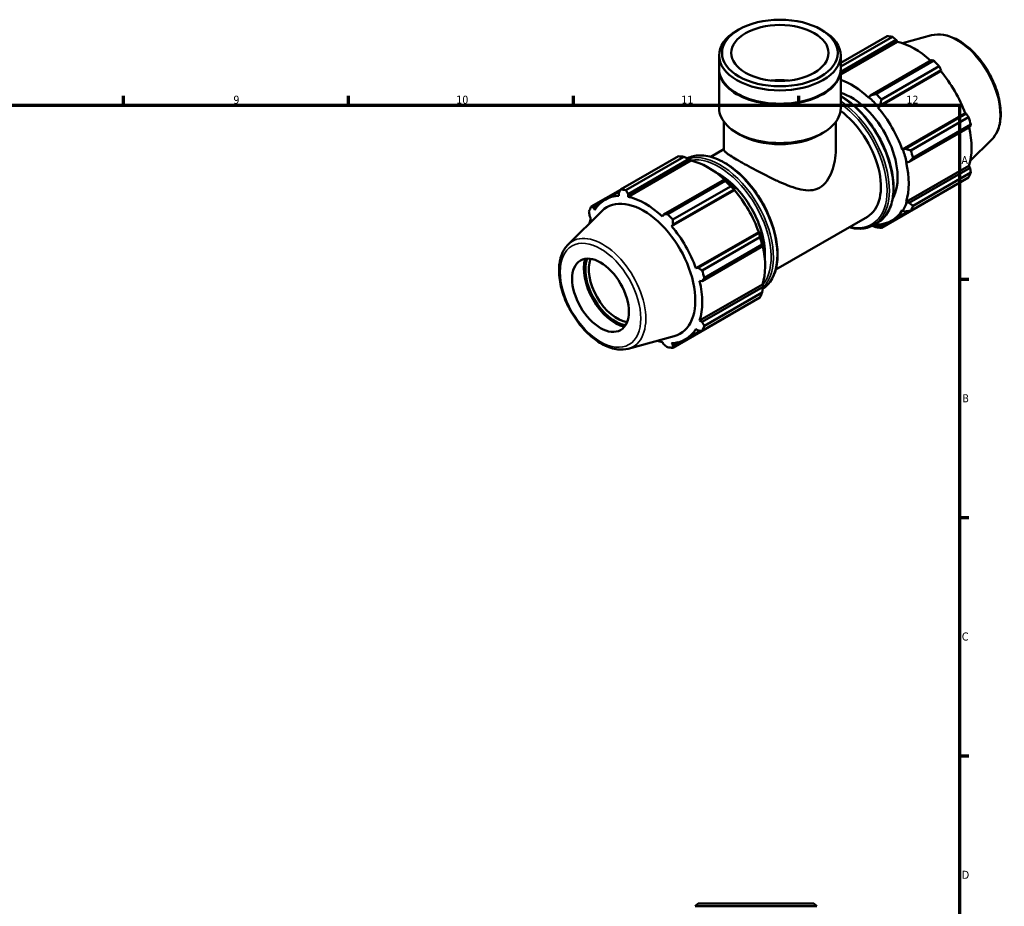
# Model space of a CAD drawing. Header units: millimetres. Extents: x 0 to 931, y 0 to 945.
# Tile 4 of 5: x 528 to 835, y 324 to 601. Entities that reach past the tile are written whole.
import ezdxf

# ---------------------------------------------------------------- set-up
doc = ezdxf.new("R2010")
doc.units = ezdxf.units.MM
for name, color, linetype, lineweight in [('Border (ISO)', 7, 'Continuous', 70), ('Visible (ISO)', 7, 'Continuous', 50), ('Visible Narrow (ISO)', 7, 'Continuous', 35)]:
    doc.layers.add(name, color=color, linetype=linetype, lineweight=lineweight)
doc.styles.add('Note Text (ISO)', font='tahoma.ttf')

# ---------------------------------------------------------------- blocks, each defined once
blk = doc.blocks.new('Borders Default Border')
at = {"layer": 'Border (ISO)'}
for p, q in [((560.67, 574), (560.67, 576.9)), ((630.75, 574), (630.75, 576.9)), ((700.83, 574), (700.83, 576.9)), ((770.92, 574), (770.92, 576.9)), ((821, 519.75), (823.9, 519.75)), ((821, 445.5), (823.9, 445.5)), ((821, 371.25), (823.9, 371.25))]:
    blk.add_line(p, q, dxfattribs=at)
at = {"layer": 'Border (ISO)', "flags": 128}
blk.add_lwpolyline([(20, 20), (20, 574), (821, 574), (821, 20), (20, 20)], dxfattribs=at)
at = {"layer": 'Border (ISO)', "color": 232, "true_color": 0xca0064, "char_height": 2.5, "attachment_point": 7, "style": 'Note Text (ISO)'}
for s, insert in [('9', (594.88, 574.35)), ('10', (664.29, 574.35)), ('11', (734.37, 574.4)), ('12', (804.46, 574.4)), ('A', (821.59, 555.62)), ('B', (821.89, 481.37)), ('C', (821.73, 407.08)), ('D', (821.73, 332.88))]:
    blk.add_mtext(s, dxfattribs=dict(at, insert=insert))

msp = doc.modelspace()

# ---------------------------------------------------------------- linework, layer by layer
at = {"layer": 'Visible (ISO)'}
for p, q in [((752.27, 597.525), (751.625, 597.15)), ((777.856, 597.525), (778.501, 597.15)), ((783.995, 587.123), (798.417, 595.428)), ((800.083, 595.266), (783.995, 586.002)), ((812.301, 595.717), (803.218, 593.253)), ((783.995, 584.344), (801.285, 594.301)), ((783.995, 583.514), (801.643, 593.677)), ((801.285, 594.301), (801.643, 593.677)), ((746.131, 585.309), (746.131, 589.471)), ((783.995, 585.309), (783.995, 589.471)), ((812.308, 587.953), (793.301, 577.008)), ((795.018, 577.458), (813.013, 587.821)), ((814.679, 586.063), (796.684, 575.7)), ((746.131, 573.046), (746.131, 585.064)), ((783.995, 573.046), (783.995, 585.064)), ((795.606, 573.239), (815.181, 584.512)), ((796.252, 573.894), (815.259, 584.84)), ((815.259, 584.84), (815.181, 584.512)), ((751.838, 577.506), (751.625, 577.63)), ((778.288, 577.506), (778.501, 577.63)), ((792.804, 576.433), (792.747, 576.255)), ((793.301, 577.008), (792.804, 576.433)), ((795.606, 573.239), (795.694, 573.384)), ((795.694, 573.384), (796.252, 573.894)), ((803.157, 560.161), (822.732, 571.433)), ((823.054, 571.34), (804.047, 560.394)), ((822.732, 571.433), (823.054, 571.34)), ((747.646, 560.026), (747.646, 568.773)), ((782.48, 560.026), (782.48, 568.773)), ((805.269, 556.278), (824.276, 567.223)), ((805.827, 559.865), (823.822, 570.228)), ((824.512, 567.903), (806.517, 557.541)), ((752.7, 564.742), (751.625, 565.366)), ((777.426, 564.742), (778.501, 565.366)), ((831.009, 563.23), (824.32, 556.611)), ((743.55, 557.863), (747.646, 560.222)), ((803.326, 560.166), (803.157, 560.161)), ((804.047, 560.394), (803.326, 560.166)), ((715.446, 547.649), (733.441, 558.011)), ((735.108, 557.85), (717.113, 547.487)), ((737.379, 556.67), (717.804, 545.397)), ((717.818, 546.235), (736.825, 557.181)), ((736.825, 557.181), (737.322, 556.913)), ((737.322, 556.913), (737.379, 556.67)), ((804.341, 556.173), (804.523, 556.135)), ((804.341, 543.827), (823.916, 555.099)), ((804.523, 556.135), (805.269, 556.278)), ((823.916, 555.099), (824.276, 554.478)), ((824.276, 554.478), (805.269, 543.533)), ((806.517, 542.592), (824.512, 552.955)), ((747.848, 550.833), (728.841, 539.888)), ((730.042, 540.041), (748.037, 550.404)), ((748.115, 550.698), (747.848, 550.833)), ((823.822, 551.425), (805.827, 541.062)), ((715.416, 547.59), (706.304, 542.343)), ((710.613, 544.504), (715.181, 547.135)), ((714.867, 546.521), (714.945, 545.675)), ((717.804, 545.397), (717.818, 546.235)), ((750.917, 547.505), (731.342, 536.232)), ((749.704, 548.646), (731.709, 538.283)), ((731.793, 536.774), (750.8, 547.72)), ((750.8, 547.72), (751.005, 547.65)), ((751.005, 547.65), (750.917, 547.505)), ((796.684, 535.757), (814.679, 546.12)), ((707.072, 541.998), (708.565, 542.858)), ((804.523, 543.656), (804.341, 543.827)), ((805.269, 543.533), (804.523, 543.656)), ((699.117, 530.539), (709.651, 540.962)), ((707.394, 541.293), (707.072, 541.998)), ((728.841, 539.888), (728.483, 539.248)), ((799.938, 537.992), (805.099, 540.964)), ((803.157, 541.203), (803.326, 541.004)), ((803.326, 541.004), (804.047, 540.825)), ((705.85, 539.29), (706.21, 538.669)), ((731.342, 536.232), (731.793, 536.774)), ((763.761, 522.766), (792.299, 539.201)), ((794.27, 536.597), (795.425, 537.262)), ((795.694, 536.575), (795.606, 536.821)), ((796.252, 536.301), (795.694, 536.575)), ((797.586, 537.07), (796.252, 536.301)), ((758.468, 534.426), (738.893, 523.154)), ((758.594, 534.22), (739.587, 523.274)), ((758.468, 534.426), (758.637, 534.431)), ((758.637, 534.431), (758.594, 534.22)), ((740.851, 522.448), (758.847, 532.811)), ((759.537, 530.487), (741.542, 520.124)), ((740.81, 519.158), (759.816, 530.103)), ((759.816, 530.103), (759.834, 530.4)), ((739.587, 523.274), (738.893, 523.154)), ((740.077, 519.166), (740.81, 519.158)), ((759.652, 518.092), (740.077, 506.82)), ((759.816, 517.359), (740.81, 506.413)), ((741.542, 505.175), (759.537, 515.538)), ((759.652, 518.092), (759.834, 517.921)), ((759.834, 517.921), (759.816, 517.359)), ((758.847, 514.008), (740.851, 503.646)), ((731.709, 498.34), (749.704, 508.703)), ((740.81, 506.413), (740.077, 506.82)), ((735.674, 500.984), (740.336, 503.669)), ((738.893, 504.196), (739.587, 503.705)), ((717.825, 498.052), (732.128, 501.931)), ((728.483, 500.091), (728.841, 499.468)), ((731.793, 499.181), (731.342, 499.814)), ((733.322, 500.062), (731.793, 499.181)), ((739.618, 325.219), (738.709, 324.311)), ((739.618, 325.219), (775.664, 325.219)), ((775.664, 325.219), (776.573, 324.311)), ((776.573, 324.311), (738.709, 324.311))]:
    msp.add_line(p, q, dxfattribs=at)
for centre, major_axis, ratio in [((765.063, 590.214), (18.023, 0), 0.5758617), ((765.063, 590.214), (15.145, 0), 0.5758617), ((709.201, 514.716), (6.238, -10.832), 0.5780931)]:
    msp.add_ellipse(centre, major_axis=major_axis, ratio=ratio, dxfattribs=at)
for centre, major_axis, ratio, start_param, end_param in [((765.063, 589.471), (-18.932, 0), 0.5758617, 5.5016397, 10.2063236), ((806.548, 570.774), (-13.474, 23.398), 0.5780931, 5.8451561, 5.9396837), ((806.982, 571.024), (12.531, -21.76), 0.5780931, 2.0696433, 2.6635608), ((806.548, 570.774), (13.474, -23.398), 0.5780931, 1.9181653, 2.0126929), ((765.063, 585.064), (-18.932, 0), 0.5758617, 6.2719366, 9.4360266), ((765.063, 585.309), (-18.932, 0), 0.5758617, 0, 3.1415927), ((806.982, 571.024), (12.531, -21.76), 0.5780931, 1.2672974, 1.8781627), ((765.063, 573.046), (-15.145, 0), 0.5758617, 4.5346069, 4.890171), ((787.407, 559.751), (-12.531, 21.76), 0.5780931, 5.1942882, 5.6931301), ((765.063, 585.064), (18.632, 0), 0.5758617, 3.9231383, 5.5016397), ((787.407, 559.751), (10.105, -17.548), 0.5780931, 0.3184875, 2.5987794), ((787.407, 559.751), (12.665, -21.994), 0.5780931, 1.8781627, 2.0526956), ((788.553, 560.411), (-13.474, 23.398), 0.5780931, 5.059758, 5.1542856), ((765.063, 573.046), (-18.932, 0), 0.5758617, 0, 3.1415927), ((782.194, 556.749), (10.105, -17.548), 0.5780931, 0, 2.2362308), ((787.407, 559.751), (-12.531, 21.76), 0.5780931, 4.4088901, 5.0197553), ((806.548, 570.774), (13.474, -23.398), 0.5780931, 1.1327672, 1.2272947), ((765.063, 571.807), (17.417, 0), 0.5758617, 3.9231383, 5.5016397), ((806.982, 571.024), (12.531, -21.76), 0.5780931, 0.4818993, 1.0759774), ((787.407, 559.751), (12.665, -21.994), 0.5780931, 1.0927645, 1.2672974), ((788.553, 560.411), (-13.474, 23.398), 0.5780931, 4.2743598, 4.3688874), ((741.573, 533.357), (-13.474, 23.398), 0.5780931, 5.8451561, 5.9396837), ((742.718, 534.017), (12.531, -21.76), 0.5780931, 2.0696433, 2.6635608), ((787.407, 559.751), (-12.531, 21.76), 0.5780931, 3.6234919, 4.2343571), ((746.07, 535.947), (10.105, -17.548), 0.5780931, 0.7054568, 2.4361359), ((806.548, 570.774), (13.474, -23.398), 0.5780931, 0.347369, 0.4418966), ((741.573, 533.357), (13.474, -23.398), 0.5780931, 1.9181653, 2.0126929), ((742.718, 534.017), (-12.665, 21.994), 0.5780931, 5.0197553, 5.1942882), ((723.578, 522.994), (-13.474, 23.398), 0.5780931, 5.8451561, 5.9396837), ((742.718, 534.017), (12.531, -21.76), 0.5780931, 1.2672974, 1.8781627), ((723.144, 522.744), (-12.531, 21.76), 0.5780931, 5.9796864, 6.5905516), ((722.608, 522.436), (-11.368, 19.741), 0.5780931, 2.9904271, 6.4343509), ((723.144, 522.744), (-12.531, 21.76), 0.5780931, 5.1942882, 5.8051535), ((787.407, 559.751), (12.665, -21.994), 0.5780931, 0.3073663, 0.4818993), ((723.578, 522.994), (-13.474, 23.398), 0.5780931, 0.347369, 0.4418966), ((723.578, 522.994), (13.474, -23.398), 0.5780931, 1.9181653, 2.0126929), ((787.407, 559.751), (12.531, -21.76), 0.5780931, 5.9796864, 6.5905516), ((788.553, 560.411), (13.474, -23.398), 0.5780931, 0.347369, 0.4418966), ((723.144, 522.744), (12.531, -21.76), 0.5780931, 3.6234919, 3.7114552), ((787.407, 559.751), (12.665, -21.994), 0.5780931, 5.8948269, 5.9796864), ((723.144, 522.744), (-12.531, 21.76), 0.5780931, 4.4088901, 5.0197553), ((742.718, 534.017), (-12.665, 21.994), 0.5780931, 4.2343571, 4.4088901), ((788.553, 560.411), (13.474, -23.398), 0.5780931, 5.8451561, 5.9396837), ((741.573, 533.357), (13.474, -23.398), 0.5780931, 1.1327672, 1.2272947), ((742.718, 534.017), (12.531, -21.76), 0.5780931, 0.4818993, 1.0759774), ((713.857, 517.396), (-6.936, 12.045), 0.5780931, 0.4975581, 2.6440345), ((713.857, 517.396), (6.612, -11.482), 0.5780931, 3.5850668, 5.8397111), ((714.387, 517.702), (-6.238, 10.832), 0.5780931, 0.4268837, 2.714709), ((723.578, 522.994), (13.474, -23.398), 0.5780931, 1.1327672, 1.2272947), ((723.144, 522.744), (-12.531, 21.76), 0.5780931, 3.6234919, 4.2343571), ((741.573, 533.357), (13.474, -23.398), 0.5780931, 0.347369, 0.4418966), ((723.144, 522.744), (12.531, -21.76), 0.5780931, 5.9796864, 6.5905516), ((723.578, 522.994), (13.474, -23.398), 0.5780931, 0.347369, 0.4418966), ((723.144, 522.744), (12.531, -21.76), 0.5780931, 5.7133228, 5.8051535), ((723.578, 522.994), (13.474, -23.398), 0.5780931, 5.8451561, 5.9396837)]:
    msp.add_ellipse(centre, major_axis=major_axis, ratio=ratio, start_param=start_param, end_param=end_param, dxfattribs=at)
for points, weights in [([(801.285, 594.301), (800.699, 594.775), (800.083, 595.266)], [1.00286697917, 1.00184146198, 1]), ([(813.013, 587.821), (812.655, 587.89), (812.308, 587.953)], [1, 1.00184146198, 1.00286697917]), ([(815.259, 584.84), (814.978, 585.44), (814.679, 586.063)], [1.00286697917, 1.00184146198, 1]), ([(795.018, 577.458), (794.134, 577.224), (793.301, 577.008)], [1.01710327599, 1.01211458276, 1.00632819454]), ([(796.252, 573.894), (796.456, 574.775), (796.684, 575.7)], [1.00632819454, 1.01211458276, 1.01710327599]), ([(823.822, 570.228), (823.432, 570.796), (823.054, 571.34)], [1, 1.00184146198, 1.00286697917]), ([(824.276, 567.223), (824.394, 567.558), (824.512, 567.903)], [1.00286697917, 1.00184146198, 1]), ([(805.827, 559.865), (804.911, 560.131), (804.047, 560.394)], [1.01710327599, 1.01211458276, 1.00632819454]), ([(735.108, 557.85), (735.992, 557.513), (736.825, 557.181)], [1.01710327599, 1.01211458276, 1.00632819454]), ([(805.269, 556.278), (805.873, 556.892), (806.517, 557.541)], [1.00632819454, 1.01211458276, 1.01710327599]), ([(824.512, 552.955), (824.394, 553.733), (824.276, 554.478)], [1, 1.00184146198, 1.00286697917]), ([(747.848, 550.833), (747.948, 550.627), (748.037, 550.404)], [1.00632819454, 1.01211458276, 1.01710327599]), ([(714.867, 546.521), (715.148, 547.072), (715.446, 547.649)], [1.00286697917, 1.00184146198, 1]), ([(717.113, 547.487), (717.47, 546.847), (717.818, 546.235)], [1, 1.00184146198, 1.00286697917]), ([(749.704, 548.646), (750.27, 548.178), (750.8, 547.72)], [1.01710327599, 1.01211458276, 1.00632819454]), ([(814.679, 546.12), (814.694, 546.149), (814.709, 546.178)], [1, 1.00009276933, 1.00018346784]), ([(806.517, 542.592), (805.873, 543.068), (805.269, 543.533)], [1.01710327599, 1.01211458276, 1.00632819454]), ([(705.85, 539.29), (705.732, 540.035), (705.614, 540.814)], [1.00286697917, 1.00184146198, 1]), ([(706.304, 542.343), (706.694, 542.166), (707.072, 541.998)], [1, 1.00184146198, 1.00286697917]), ([(728.841, 539.888), (729.427, 539.962), (730.042, 540.041)], [1.00286697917, 1.00184146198, 1]), ([(804.047, 540.825), (804.911, 540.937), (805.827, 541.062)], [1.00632819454, 1.01211458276, 1.01710327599]), ([(731.709, 538.283), (731.749, 537.512), (731.793, 536.774)], [1, 1.00184146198, 1.00286697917]), ([(758.594, 534.22), (758.725, 533.534), (758.847, 532.811)], [1.00632819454, 1.01211458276, 1.01710327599]), ([(793.849, 536.371), (794.422, 536.146), (795.018, 535.919)], [1.01000144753, 1.01373426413, 1.01710327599]), ([(796.684, 535.757), (796.456, 536.03), (796.252, 536.301)], [1.01710327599, 1.01211458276, 1.00632819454]), ([(759.537, 530.487), (759.687, 530.295), (759.816, 530.103)], [1.01710327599, 1.01211458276, 1.00632819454]), ([(739.587, 523.274), (740.204, 522.868), (740.851, 522.448)], [1.00286697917, 1.00184146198, 1]), ([(741.542, 520.124), (741.166, 519.629), (740.81, 519.158)], [1, 1.00184146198, 1.00286697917]), ([(759.816, 517.359), (759.687, 516.471), (759.537, 515.538)], [1.00632819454, 1.01211458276, 1.01710327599]), ([(740.81, 506.413), (741.166, 505.805), (741.542, 505.175)], [1.00286697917, 1.00184146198, 1]), ([(749.761, 508.777), (749.733, 508.74), (749.704, 508.703)], [1.01659534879, 1.01685033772, 1.01710327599]), ([(740.851, 503.646), (740.204, 503.674), (739.587, 503.705)], [1, 1.00184146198, 1.00286697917]), ([(730.042, 498.502), (729.427, 498.993), (728.841, 499.468)], [1, 1.00184146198, 1.00286697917]), ([(731.793, 499.181), (731.749, 498.768), (731.709, 498.34)], [1.00286697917, 1.00184146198, 1])]:
    msp.add_rational_spline(points, weights, degree=2, dxfattribs=at)
for points, knots in [([(812.301, 595.717), (813.474, 596.035), (814.744, 596.074), (817.462, 595.626), (818.917, 595.092), (821.843, 593.485), (823.312, 592.392), (826.081, 589.78), (827.38, 588.262), (829.685, 584.958), (830.692, 583.175), (832.319, 579.513), (832.939, 577.634), (833.728, 573.952), (833.895, 572.15), (833.73, 568.795), (833.399, 567.242), (832.356, 564.871), (831.754, 563.967), (831.009, 563.23)], [5.6508865, 5.6508865, 5.6508865, 5.6508865, 5.9414672, 5.9414672, 6.2600776, 6.2600776, 6.59097, 6.59097, 6.9211718, 6.9211718, 7.2498571, 7.2498571, 7.5786217, 7.5786217, 7.9089938, 7.9089938, 8.2396148, 8.2396148, 8.4901479, 8.4901479, 8.4901479, 8.4901479]), ([(783.995, 576.822), (784.88, 576.309), (785.762, 575.717), (788.394, 573.703), (790.102, 572.055), (793.243, 568.33), (794.674, 566.255), (797.12, 561.884), (798.134, 559.59), (799.644, 555.008), (800.139, 552.721), (800.554, 548.381), (800.474, 546.327), (799.731, 542.666), (799.07, 541.056), (797.395, 538.713), (796.479, 537.869), (795.425, 537.262)], [6.2857722, 6.2857722, 6.2857722, 6.2857722, 6.4454183, 6.4454183, 6.7689166, 6.7689166, 7.0918117, 7.0918117, 7.4144748, 7.4144748, 7.7374373, 7.7374373, 8.0609969, 8.0609969, 8.383481, 8.383481, 8.6413135, 8.6413135, 8.6413135, 8.6413135]), ([(736.277, 557.398), (737.431, 557.976), (738.731, 558.282), (741.711, 558.344), (743.42, 558.008), (746.938, 556.641), (748.749, 555.595), (752.27, 552.901), (753.979, 551.253), (757.119, 547.528), (758.55, 545.452), (760.996, 541.082), (762.01, 538.787), (763.52, 534.206), (764.015, 531.919), (764.43, 527.578), (764.35, 525.525), (763.607, 521.864), (762.946, 520.254), (761.372, 518.051), (760.6, 517.298), (759.721, 516.719)], [5.5334309, 5.5334309, 5.5334309, 5.5334309, 5.8068411, 5.8068411, 6.1225054, 6.1225054, 6.4454183, 6.4454183, 6.7689166, 6.7689166, 7.0918117, 7.0918117, 7.4144748, 7.4144748, 7.7374373, 7.7374373, 8.0609969, 8.0609969, 8.383481, 8.383481, 8.606413, 8.606413, 8.606413, 8.606413]), ([(747.646, 560.026), (747.646, 559.889), (747.737, 559.722), (748.144, 559.299), (748.46, 559.042), (749.321, 558.429), (749.869, 558.072), (751.169, 557.269), (751.923, 556.822), (753.571, 555.873), (754.493, 555.355), (756.467, 554.273), (757.519, 553.709), (759.674, 552.584), (760.778, 552.023), (762.96, 550.956), (764.038, 550.449), (766.142, 549.517), (767.246, 549.06), (769.432, 548.265), (770.515, 547.928), (772.616, 547.476), (773.634, 547.36), (775.581, 547.489), (776.511, 547.737), (777.379, 548.237)], [7.2168897, 7.2168897, 7.2168897, 7.2168897, 7.5665211, 7.5665211, 7.9161525, 7.9161525, 8.2657839, 8.2657839, 8.6154153, 8.6154153, 8.9650467, 8.9650467, 9.314678, 9.314678, 9.6643094, 9.6643094, 10.0139408, 10.0139408, 10.3822607, 10.3822607, 10.7505806, 10.7505806, 11.1189005, 11.1189005, 11.4872204, 11.4872204, 11.4872204, 11.4872204]), ([(777.379, 548.237), (778.247, 548.737), (778.995, 549.455), (780.27, 551.182), (780.798, 552.188), (781.644, 554.337), (781.96, 555.48), (782.379, 557.774), (782.48, 558.926), (782.48, 560.026)], [0, 0, 0, 0, 0.3683199, 0.3683199, 0.7366398, 0.7366398, 1.1049597, 1.1049597, 1.4732795, 1.4732795, 1.4732795, 1.4732795]), ([(794.27, 536.597), (793.014, 535.873), (791.566, 535.489), (788.911, 535.434), (787.756, 535.586), (786.576, 535.905)], [2.3581282, 2.3581282, 2.3581282, 2.3581282, 2.66524845, 2.66524845, 2.88287723, 2.88287723, 2.88287723, 2.88287723]), ([(699.117, 530.539), (698.253, 529.683), (697.582, 528.604), (696.605, 526.03), (696.336, 524.502), (696.258, 521.165), (696.465, 519.346), (697.335, 515.64), (697.996, 513.754), (699.696, 510.102), (700.733, 508.337), (703.084, 505.091), (704.398, 503.612), (707.186, 501.082), (708.661, 500.033), (711.645, 498.491), (713.155, 497.997), (715.729, 497.71), (716.813, 497.777), (717.825, 498.052)], [0.9346301, 0.9346301, 0.9346301, 0.9346301, 1.2252108, 1.2252108, 1.5438212, 1.5438212, 1.8747136, 1.8747136, 2.2049154, 2.2049154, 2.5336007, 2.5336007, 2.8623653, 2.8623653, 3.1927374, 3.1927374, 3.5233584, 3.5233584, 3.7738915, 3.7738915, 3.7738915, 3.7738915])]:
    msp.add_open_spline(points, degree=3, knots=knots, dxfattribs=at)
at = {"layer": 'Visible Narrow (ISO)'}
for centre, major_axis, start_param, end_param in [((820.224, 578.649), (-9.462, 16.431), 3.2927583, 6.1320197), ((783.702, 557.618), (11.722, -20.356), 0, 2.3405149), ((782.547, 556.953), (11.722, -20.356), 0, 2.270872), ((782.194, 556.749), (11.473, -19.923), 5.7899756, 8.5302962), ((747.579, 536.815), (-11.722, 20.356), 3.1780102, 6.2480111), ((746.424, 536.15), (11.722, -20.356), 0.1495386, 2.9935017), ((746.07, 535.947), (-11.473, 19.923), 3.3626712, 6.0665121), ((709.902, 515.119), (-9.462, 16.431), 2.9904271, 6.4343509)]:
    msp.add_ellipse(centre, major_axis=major_axis, ratio=0.5780931, start_param=start_param, end_param=end_param, dxfattribs=at)
msp.add_ellipse((709.201, 514.716), major_axis=(8.852, -15.371), ratio=0.5780931, dxfattribs=at)

# ---------------------------------------------------------------- block references
msp.add_blockref('Borders Default Border', (0, 0))

doc.saveas('drawing.dxf')
